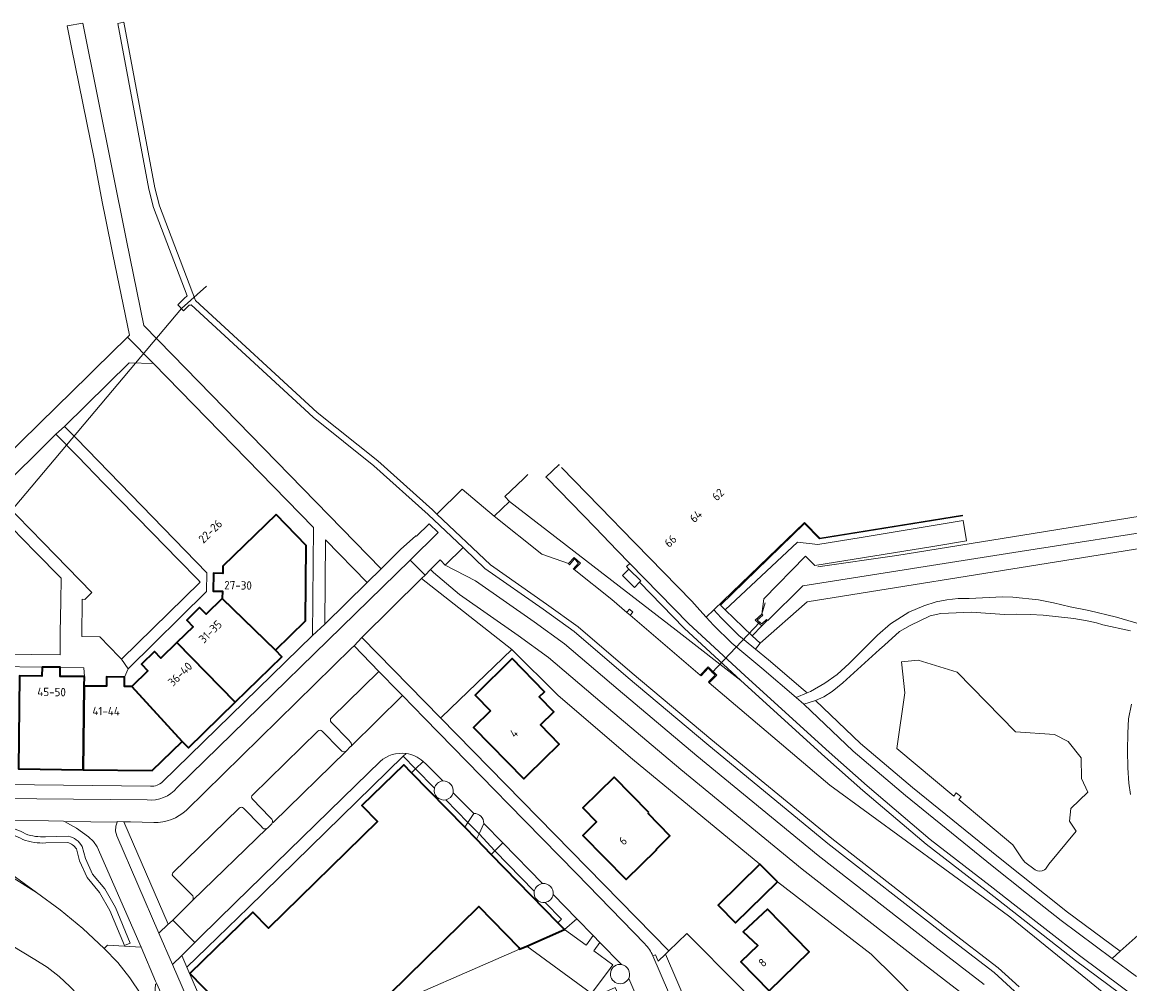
# Model space of a CAD drawing. Extents: x 150256 to 156914, y 461459 to 469481.
# Tile 185 of 256: x 155775 to 155954, y 462806 to 462961. Entities that reach past the tile are written whole.
import ezdxf
from ezdxf.enums import TextEntityAlignment as Align

# ---------------------------------------------------------------- set-up
doc = ezdxf.new("R2010")
doc.units = 0
doc.header["$LTSCALE"] = 0.75
for name, color, linetype, lineweight in [('B-RO-GR-BEPLANTING_CULTUUR_BODEMBEDEKKER-GV', 251, 'CONTINUOUS', 18), ('B-RO-GR-BEPLANTING_CULTUUR_BOSPLANTSOEN-GV', 251, 'CONTINUOUS', 18), ('B-RO-GR-BEPLANTING_CULTUUR_HEESTERS-GV', 251, 'CONTINUOUS', 18), ('B-RO-GR-BOS_LOOF-GV', 251, 'CONTINUOUS', 13), ('B-RO-IE-TERREINAFSCHEIDING_KUNSTMATIG_MUUR-GV', 251, 'CONTINUOUS', 18), ('B-RO-KW-KUNSTWERK_DUIKER-G', 251, 'CONTINUOUS', 18), ('B-RO-OG-BEBOUWING-GV', 6, 'CONTINUOUS', 35), ('B-RO-OG-BEBOUWING-T18', 1, 'CONTINUOUS', 18), ('B-RO-OG-TERREIN_CULTUURSCHEIDING-GV', 251, 'CONTINUOUS', 18), ('B-RO-OG-WATER_MEER-GV', 251, 'CONTINUOUS', 18), ('B-RO-OG-WATER_SLOOT-GV', 251, 'CONTINUOUS', 18), ('B-RO-VH-VERHARDING_ASFALT-GV', 251, 'CONTINUOUS', 18), ('B-RO-VH-VERHARDING_BETON-GV', 251, 'CONTINUOUS', 18), ('B-RO-VH-VERHARDING_BETONSTRAATSTEEN-GV', 251, 'CONTINUOUS', 18), ('B-RO-VH-VERHARDING_FUNDERING_ZAND-GV', 251, 'CONTINUOUS', 18), ('B-RO-VH-VERHARDING_TEGEL-GV', 251, 'CONTINUOUS', 18)]:
    doc.layers.add(name, color=color, linetype=linetype, lineweight=lineweight)
doc.styles.add('NLCS-ISO-M200-T18', font='NLCS-ISO.ttf', dxfattribs={"height": 360})

msp = doc.modelspace()

# ---------------------------------------------------------------- linework, layer by layer
at = {"layer": 'B-RO-GR-BEPLANTING_CULTUUR_BODEMBEDEKKER-GV'}
for points in [[(155843.231, 462838.377, 0.3181925), (155841.9, 462837.194)], [(155844.896, 462836.475, 0.4813369), (155843.231, 462838.377)], [(155841.9, 462837.194, 0.5480523), (155843.717, 462835.338)], [(155843.717, 462835.338, 0.2875642), (155844.896, 462836.475)], [(155849.847, 462831.538, 0.4306124), (155848.229, 462833.141)]]:
    msp.add_lwpolyline(points, format="xyb", dxfattribs=at)
msp.add_lwpolyline([(155848.229, 462833.141), (155847.288, 462831.69), (155849.078, 462829.874), (155849.847, 462831.538)], dxfattribs=at)
at = {"layer": 'B-RO-GR-BEPLANTING_CULTUUR_BOSPLANTSOEN-GV'}
for points in [[(155927.654, 462877.07), (155927.115, 462880.321), (155910.646, 462877.579), (155903.676, 462876.493), (155900.376, 462876.872), (155888.76, 462865.975), (155893.113, 462861.767), (155894.672, 462863.38), (155893.59, 462864.301), (155894.649, 462865.23), (155894.957, 462867.747), (155901.699, 462874.574), (155903.176, 462873.106), (155922.212, 462876.167)], [(155895.563, 462864.258), (155894.672, 462863.38), (155893.113, 462861.767), (155894.37, 462860.552), (155901.976, 462867.226), (155943.472, 462873.89), (155962.895, 462877.037), (155965.427, 462877.466), (155965.433, 462878.27), (155965.153, 462879.908), (155961.124, 462879.219), (155936.282, 462875.364), (155901.249, 462869.789), (155895.639, 462864.225)]]:
    msp.add_lwpolyline(points, close=True, dxfattribs=at)
at = {"layer": 'B-RO-GR-BEPLANTING_CULTUUR_HEESTERS-GV'}
for points in [[(155857.971, 462820.634, 0.5321265), (155859.752, 462818.82)], [(155859.318, 462821.87, 0.2899532), (155857.971, 462820.634)], [(155861.05, 462820.07, 0.4512986), (155859.318, 462821.87)], [(155859.752, 462818.82, 0.3021941), (155861.05, 462820.07)], [(155873.21, 462806.562, -1.9283467), (155872.011, 462808.817)], [(155872.011, 462808.817, 1.9283467), (155873.21, 462806.562)], [(155873.21, 462806.562, 0.488173), (155872.011, 462808.817)]]:
    msp.add_lwpolyline(points, format="xyb", dxfattribs=at)
msp.add_lwpolyline([(155862.843, 462814.46), (155866.342, 462811.902), (155866.416, 462812.001), (155867.497, 462813.46), (155864.827, 462816.19)], close=True, dxfattribs=at)
for points in [[(155872.011, 462808.817), (155868.561, 462812.348), (155867.56, 462811.026), (155870.624, 462808.78), (155870.185, 462808.184), (155867.193, 462804.126), (155866.695, 462803.451), (155866.814, 462803.246), (155871.009, 462805.085), (155876.967, 462791.716)], [(155878.958, 462793.195), (155873.21, 462806.562)]]:
    msp.add_lwpolyline(points, dxfattribs=at)
at = {"layer": 'B-RO-GR-BOS_LOOF-GV'}
for points in [[(155962.895, 462877.037), (155943.472, 462873.89), (155901.976, 462867.226), (155894.37, 462860.552), (155893.615, 462859.638), (155895.718, 462857.902), (155901.302, 462853.112), (155901.953, 462852.553), (155902.518, 462852.79), (155904.813, 462854.149), (155906.765, 462855.552), (155908.734, 462857.284), (155913.308, 462861.879), (155915.362, 462863.684), (155918.334, 462865.553), (155920.774, 462866.595), (155922.744, 462867.229), (155924.435, 462867.585), (155926.3, 462867.791), (155928.071, 462867.795), (155933.421, 462868.051), (155935.09, 462867.974), (155939.258, 462867.567), (155941.665, 462867.099), (155944.348, 462866.445), (155947.343, 462865.836), (155951.811, 462864.749), (155956.744, 462863.32)], [(155954.069, 462862.579), (155949.612, 462863.515), (155948.558, 462863.834), (155947.085, 462864.2), (155944.925, 462864.577), (155939.981, 462865.08), (155937.865, 462865.192), (155935.71, 462865.23), (155933.778, 462865.172), (155928.426, 462865.565), (155923.511, 462865.336), (155921.781, 462865.008), (155918.565, 462863.428), (155916.815, 462862.466), (155914.392, 462860.265), (155913.596, 462859.543), (155907.703, 462854.191), (155905.978, 462852.816), (155904.659, 462851.933), (155903.318, 462851.323), (155910.54, 462844.429), (155918.903, 462837.327), (155932.782, 462826.075), (155943.92, 462817.237), (155952.413, 462810.932), (155955.311, 462813.559)], [(155917.707, 462852.584), (155917.175, 462857.583), (155919.855, 462857.833), (155926.12, 462855.89), (155935.547, 462846.284), (155941.823, 462845.887), (155943.987, 462844.713), (155946.083, 462842.113), (155946.179, 462838.752), (155947.205, 462836.574), (155944.419, 462833.916), (155944.227, 462831.924), (155945.287, 462830.281), (155940.906, 462824.957), (155940.337, 462824.18), (155940.266, 462824.102), (155940.196, 462824.05)], [(155938.719, 462824.082), (155937.035, 462825.279), (155936.619, 462825.823), (155935.072, 462828.099), (155926.397, 462835.369), (155926.757, 462835.813), (155925.988, 462836.472), (155925.568, 462835.939), (155916.425, 462843.61), (155917.707, 462852.584)], [(155954.032, 462836.196), (155953.775, 462838.047), (155953.645, 462840.485), (155953.597, 462843.279), (155953.637, 462846.077), (155953.748, 462848.392), (155954.24, 462850.739)]]:
    msp.add_lwpolyline(points, dxfattribs=at)
msp.add_lwpolyline([(155940.196, 462824.05, -0.2735918), (155938.719, 462824.082)], format="xyb", dxfattribs=at)
at = {"layer": 'B-RO-IE-TERREINAFSCHEIDING_KUNSTMATIG_MUUR-GV'}
msp.add_lwpolyline([(155886.164, 462854.214), (155887.38, 462855.443), (155885.997, 462856.768), (155884.729, 462855.434), (155884.861, 462855.323), (155886.002, 462856.524), (155887.135, 462855.44), (155886.032, 462854.326)], close=True, dxfattribs=at)
at = {"layer": 'B-RO-KW-KUNSTWERK_DUIKER-G'}
for points in [[(155710.985, 462807.462), (155801.121, 462914.481), (155805.18, 462918.074)], [(155894.312, 462863.971), (155886.59, 462855.807)]]:
    msp.add_lwpolyline(points, dxfattribs=at)
at = {"layer": 'B-RO-OG-BEBOUWING-GV'}
for points in [[(155816.41, 462881.32), (155807.79, 462872.96), (155807.77, 462871.81), (155806.28, 462871.84), (155806.23, 462868.95), (155807.72, 462868.93), (155807.7, 462867.79), (155816.28, 462859.47), (155821.1, 462864.16), (155821.23, 462876.29)], [(155800.405, 462860.68), (155809.797, 462851.047), (155817.32, 462858.4), (155816.28, 462859.47), (155807.7, 462867.79), (155805.1, 462865.25), (155804.05, 462866.33), (155801.97, 462864.3), (155803.01, 462863.22)], [(155800.405, 462860.68), (155797.8, 462858.14), (155796.76, 462859.21), (155794.67, 462857.19), (155795.72, 462856.11), (155793.13, 462853.59), (155801.23, 462844.74), (155802.28, 462843.7), (155809.797, 462851.047)], [(155850.92, 462849.66), (155848.19, 462847), (155856.28, 462838.74), (155856.923, 462839.366), (155862, 462844.31), (155858.96, 462847.43), (155861.11, 462849.52), (155858.78, 462851.92), (155859.63, 462852.74), (155854.43, 462858.09), (155848.43, 462852.22)], [(155785.484, 462855.192), (155781.56, 462855.21), (155781.58, 462856.693), (155778.666, 462856.733), (155778.65, 462855.25), (155775.01, 462855.29), (155774.846, 462840.315), (155785.3, 462840.191), (155785.46, 462853.67)], [(155793.13, 462853.59), (155791.95, 462853.6), (155791.97, 462855.1), (155789.06, 462855.13), (155789.05, 462853.63), (155785.46, 462853.67), (155785.3, 462840.191), (155796.42, 462840.06), (155801.23, 462844.74)], [(155876.45, 462833.29), (155870.864, 462839.015), (155865.79, 462834.06), (155868, 462831.78), (155865.82, 462829.6), (155872.77, 462822.49), (155877.7, 462827.29), (155877.649, 462827.342), (155879.821, 462829.514), (155876.313, 462833.156)], [(155897.15, 462822.136), (155894.311, 462824.979), (155887.638, 462818.368), (155890.408, 462815.543)], [(155895.83, 462804.56), (155902.26, 462810.87), (155895.561, 462817.737), (155891.668, 462814.051), (155894.006, 462811.866), (155891.29, 462809.22)]]:
    msp.add_lwpolyline(points, close=True, dxfattribs=at)
msp.add_lwpolyline([(155831.781, 462801.228), (155849.032, 462818.127), (155855.498, 462811.552), (155855.624, 462811.268), (155856.766, 462811.773), (155862.843, 462814.46), (155861.783, 462815.546), (155851.037, 462826.552), (155848.665, 462828.981), (155846.782, 462830.909), (155838.199, 462839.7), (155836.934, 462840.995), (155830.21, 462834.45), (155832.73, 462831.86), (155815.14, 462814.68), (155812.62, 462817.26), (155802.48, 462807.36), (155812.88, 462796.66)], dxfattribs=at)
at = {"layer": 'B-RO-OG-TERREIN_CULTUURSCHEIDING-GV'}
for points in [[(155856.965, 462887.749), (155856.244, 462887.07), (155853.211, 462884.215), (155853.295, 462884.129), (155853.993, 462883.413), (155880.843, 462862.694), (155891.281, 462854.56), (155882.157, 462863.007), (155874.948, 462870.4), (155874.136, 462869.551), (155872.173, 462871.49), (155873.203, 462872.495)], [(155946.621, 462794.12), (155932.101, 462807.52), (155924.048, 462813.705), (155905.311, 462828.325), (155885.779, 462844.348), (155873.114, 462854.998), (155864.416, 462862.437), (155859.411, 462866.042), (155850.022, 462872.593), (155846.804, 462875.709), (155846.524, 462875.976), (155843.608, 462873.171), (155848.492, 462870.612), (155857.965, 462864.002), (155862.87, 462860.469), (155871.497, 462853.091), (155884.182, 462842.425), (155903.749, 462826.373), (155922.518, 462811.728), (155930.493, 462805.603)], [(155930.493, 462805.603), (155922.518, 462811.728), (155903.749, 462826.373), (155884.182, 462842.425), (155871.497, 462853.091), (155862.87, 462860.469), (155857.965, 462864.002), (155848.492, 462870.612), (155843.608, 462873.171), (155842.915, 462873.892), (155842.832, 462873.979), (155841.269, 462872.432), (155841.573, 462872.138), (155841.739, 462871.977), (155845.916, 462868.413), (155855.389, 462861.803), (155860.294, 462858.27), (155868.921, 462850.892), (155881.606, 462840.226), (155901.173, 462824.174), (155919.942, 462809.529), (155927.917, 462803.404)], [(155927.917, 462803.404), (155919.942, 462809.529), (155901.173, 462824.174), (155881.606, 462840.226), (155868.921, 462850.892), (155860.294, 462858.27), (155855.389, 462861.803), (155845.916, 462868.413), (155841.739, 462871.977), (155841.573, 462872.138), (155841.269, 462872.432), (155840.384, 462871.556), (155839.824, 462871.002), (155854.355, 462859.542), (155861.807, 462852.149), (155873.789, 462841.87), (155894.311, 462824.979), (155897.15, 462822.136), (155912.27, 462810.457), (155916.014, 462806.77), (155940.688, 462781.676)], [(155825.28, 462848.561), (155832.936, 462856.033), (155828.94, 462860.15), (155828.55, 462859.77), (155801.92, 462833.691)], [(155828.39, 462844.61), (155828.075, 462844.935), (155825.26, 462847.84)], [(155812.56, 462836.11), (155823.12, 462846.4)], [(155823.81, 462846.4), (155826.629, 462843.519), (155826.951, 462843.191)], [(155827.664, 462843.204), (155828.38, 462843.92)], [(155815.677, 462832.223), (155815.375, 462832.535), (155812.571, 462835.431)], [(155799.74, 462823.59), (155810.41, 462833.97)], [(155811.11, 462833.97), (155813.903, 462831.123), (155814.23, 462830.79)], [(155752.64, 462831.01), (155739.637, 462829.454), (155739.66, 462829.247), (155749.658, 462829.075), (155753.842, 462828.925), (155757.998, 462828.417), (155762.095, 462827.552), (155766.102, 462826.339), (155769.99, 462824.787), (155773.73, 462822.906), (155777.741, 462820.39), (155765.55, 462829.28)], [(155788.697, 462811.377), (155789.229, 462811.896), (155794.658, 462811.585), (155787.561, 462827.743), (155786.946, 462828.617), (155786.169, 462829.351), (155784.22, 462830.767), (155782.298, 462831.821), (155782.107, 462831.926), (155779.693, 462831.942), (155760.133, 462832.08), (155761.22, 462832), (155764.37, 462831.58), (155764.101, 462830.015), (155763.974, 462829.901)], [(155796.67, 462831.691), (155792.911, 462831.784), (155791.858, 462831.788), (155798.981, 462815.311), (155799.195, 462815.471), (155799.762, 462815.966), (155800.793, 462817.001), (155802.9, 462819.135)], [(155814.893, 462830.732), (155814.899, 462830.736), (155814.97, 462830.795), (155815.685, 462831.495)], [(155765.55, 462829.28), (155777.741, 462820.39), (155781.583, 462817.621), (155785.24, 462814.612), (155788.697, 462811.377)], [(155779.21, 462829.396), (155782.881, 462829.489)], [(155782.881, 462829.489), (155779.21, 462829.396)], [(155782.772, 462828.486), (155779.257, 462828.397)], [(155779.257, 462828.397), (155782.772, 462828.486)], [(155785.125, 462827.808), (155785.649, 462825.868), (155786.793, 462823.347), (155788.759, 462820.989), (155790.472, 462817.97), (155792.884, 462812.246), (155791.963, 462811.858), (155789.574, 462817.527), (155787.934, 462820.417), (155785.938, 462822.81), (155784.705, 462825.528), (155784.194, 462827.42)], [(155784.194, 462827.42), (155784.705, 462825.528), (155785.938, 462822.81), (155787.934, 462820.417), (155789.574, 462817.527), (155791.963, 462811.858)], [(155791.963, 462811.858), (155792.884, 462812.246), (155790.472, 462817.97), (155788.759, 462820.989), (155786.793, 462823.347), (155785.649, 462825.868), (155785.125, 462827.808)], [(155802.95, 462819.85), (155802.68, 462820.121), (155799.83, 462822.981)], [(155770.003, 462791.059), (155775.716, 462785.035), (155781.285, 462778.879), (155786.71, 462772.594), (155792.035, 462766.264), (155797.088, 462759.714), (155799.301, 462765.132), (155790.819, 462784.38), (155792.341, 462785.093), (155790.463, 462796.209), (155788.288, 462799.434), (155785.848, 462802.463), (155783.16, 462805.275), (155781.402, 462806.897), (155779.504, 462808.351), (155777.48, 462809.626), (155773.703, 462811.897)]]:
    msp.add_lwpolyline(points, dxfattribs=at)
for points in [[(155926.983, 462881.119), (155926.966, 462881.219), (155904.011, 462877.503), (155901.528, 462880.046), (155886.936, 462865.956), (155888.096, 462864.675), (155890.951, 462861.839), (155893.615, 462859.638), (155894.37, 462860.552), (155893.113, 462861.767), (155888.76, 462865.975), (155887.987, 462866.721), (155901.527, 462879.838), (155903.95, 462877.414)], [(155956.432, 462802.366), (155945.815, 462810.266), (155935.654, 462818.2), (155931.43, 462821.498), (155921.78, 462828.966), (155911.597, 462837.591), (155905.474, 462843.03), (155891.957, 462855.297), (155882.855, 462863.723), (155873.378, 462873.436), (155872.842, 462872.907), (155873.203, 462872.495), (155875.166, 462870.628), (155874.948, 462870.4), (155882.157, 462863.007), (155891.281, 462854.56), (155904.806, 462842.286), (155910.942, 462836.836), (155921.151, 462828.189), (155930.816, 462820.708), (155945.209, 462809.471), (155955.847, 462801.555)], [(155842.885, 462848.558), (155843.006, 462848.658), (155854.355, 462859.542), (155839.824, 462871.002), (155830.205, 462861.473)], [(155872.876, 462865.543), (155873.421, 462865.078), (155873.874, 462865.579), (155873.345, 462866.032), (155872.937, 462865.606)], [(155885.706, 462864.768), (155886.858, 462863.494), (155889.807, 462860.565), (155894.642, 462856.573), (155900.189, 462851.814), (155901.953, 462852.553), (155901.302, 462853.112), (155895.718, 462857.902), (155893.615, 462859.638), (155890.951, 462861.839), (155888.096, 462864.675), (155886.936, 462865.956)], [(155901.431, 462850.748), (155909.389, 462843.163), (155917.814, 462836.009), (155931.756, 462824.705), (155937.294, 462820.311), (155942.864, 462815.892), (155951.121, 462809.762), (155952.413, 462810.932), (155943.92, 462817.237), (155932.782, 462826.075), (155918.903, 462837.327), (155910.54, 462844.429), (155903.318, 462851.323), (155903.301, 462851.315)]]:
    msp.add_lwpolyline(points, close=True, dxfattribs=at)
for points in [[(155825.26, 462847.84, -0.3910923), (155825.28, 462848.561)], [(155823.12, 462846.4, -0.4086957), (155823.81, 462846.4)], [(155828.38, 462843.92, 0.0496954), (155828.45, 462843.991)], [(155828.45, 462843.991, 0.4071975), (155828.39, 462844.61)], [(155826.951, 462843.191, 0.3520446), (155827.664, 462843.204)], [(155812.571, 462835.431, -0.4639151), (155812.56, 462836.11)], [(155801.92, 462833.691, -0.2057505), (155796.67, 462831.691)], [(155810.41, 462833.97, -0.4942857), (155811.11, 462833.97)], [(155772.493, 462830.98, -0.110825), (155776.004, 462829.837)], [(155776.004, 462829.837, 0.110825), (155772.493, 462830.98)], [(155815.81, 462831.76, 0.2312526), (155815.677, 462832.223)], [(155815.685, 462831.495, 0.13279), (155815.81, 462831.76)], [(155775.571, 462828.931, 0.1122397), (155772.44, 462829.98)], [(155772.44, 462829.98, -0.1122397), (155775.571, 462828.931)], [(155776.004, 462829.837, 0.1038759), (155779.21, 462829.396)], [(155779.21, 462829.396, -0.1038759), (155776.004, 462829.837)], [(155782.881, 462829.489, -0.2142807), (155785.125, 462827.808)], [(155785.125, 462827.808, 0.2142807), (155782.881, 462829.489)], [(155814.23, 462830.79, 0.3530107), (155814.893, 462830.732)], [(155779.257, 462828.397, -0.1063179), (155775.571, 462828.931)], [(155775.571, 462828.931, 0.1063179), (155779.257, 462828.397)], [(155784.194, 462827.42, 0.1904118), (155782.772, 462828.486)], [(155782.772, 462828.486, -0.1904118), (155784.194, 462827.42)], [(155799.83, 462822.981, -0.436708), (155799.74, 462823.59)], [(155802.9, 462819.135, 0.2881699), (155802.95, 462819.85)]]:
    msp.add_lwpolyline(points, format="xyb", dxfattribs=at)
at = {"layer": 'B-RO-OG-WATER_MEER-GV'}
for points in [[(155895.202, 462867.077), (155894.649, 462865.23), (155894.79, 462865.072), (155893.922, 462864.304), (155894.661, 462863.674), (155895.41, 462864.413), (155895.563, 462864.258), (155895.639, 462864.225), (155901.249, 462869.789), (155936.282, 462875.364), (155961.124, 462879.219), (155961.426, 462879.752), (155961.368, 462880.05), (155962.559, 462880.102), (155962.535, 462880.935), (155961.612, 462880.911), (155961.594, 462881.149), (155960, 462881.626), (155959.783, 462881.691), (155959.582, 462881.706), (155936.716, 462877.974), (155916.384, 462874.68), (155903.675, 462872.868)], [(155940.906, 462824.957), (155945.287, 462830.281), (155944.227, 462831.924), (155944.419, 462833.916), (155947.205, 462836.574), (155946.179, 462838.752), (155946.083, 462842.113), (155943.987, 462844.713), (155941.823, 462845.887), (155935.547, 462846.284), (155926.12, 462855.89), (155919.855, 462857.833), (155917.175, 462857.583), (155917.707, 462852.584), (155916.425, 462843.61), (155925.568, 462835.939), (155925.988, 462836.472), (155926.757, 462835.813), (155926.397, 462835.369), (155935.072, 462828.099), (155936.619, 462825.823), (155937.035, 462825.279), (155938.719, 462824.082)], [(155940.196, 462824.05), (155940.266, 462824.102), (155940.337, 462824.18), (155940.906, 462824.957)]]:
    msp.add_lwpolyline(points, dxfattribs=at)
msp.add_lwpolyline([(155938.719, 462824.082, 0.2735918), (155940.196, 462824.05)], format="xyb", dxfattribs=at)
at = {"layer": 'B-RO-OG-WATER_SLOOT-GV'}
for points in [[(155936.092, 462805.226), (155932.747, 462808.285), (155924.631, 462814.518), (155905.941, 462829.102), (155886.433, 462845.105), (155873.767, 462855.755), (155865.04, 462863.219), (155859.967, 462866.873), (155850.921, 462873.185), (155842.302, 462881.358), (155841.56, 462882.061), (155832.766, 462889.929), (155822.996, 462897.754), (155803.402, 462915.791), (155797.598, 462931.062), (155796.821, 462933.92), (155791.864, 462960.631), (155790.882, 462960.441), (155795.845, 462933.697), (155796.646, 462930.752), (155802.039, 462916.562), (155801.58, 462916.12), (155800.53, 462915.11), (155801.43, 462914.14), (155802.365, 462915.04), (155802.584, 462915.046), (155802.671, 462915.105), (155822.344, 462896.995), (155832.119, 462889.166), (155840.883, 462881.325), (155846.524, 462875.976), (155846.804, 462875.709), (155850.022, 462872.593), (155859.411, 462866.042), (155864.416, 462862.437), (155873.114, 462854.998), (155885.779, 462844.348), (155905.311, 462828.325), (155924.048, 462813.705), (155932.101, 462807.52), (155946.621, 462794.12)], [(155960.7, 462795.241), (155947.126, 462806.352), (155934.62, 462816.492), (155930.342, 462819.662), (155905.631, 462837.702), (155886.164, 462854.214), (155886.032, 462854.326), (155887.135, 462855.44), (155886.002, 462856.524), (155884.861, 462855.323), (155884.729, 462855.434), (155873.421, 462865.078), (155872.876, 462865.543), (155870.475, 462867.591), (155864.382, 462872.428), (155864.246, 462872.525), (155865.116, 462873.465), (155864.446, 462874.164), (155863.636, 462873.184), (155863.471, 462873.429), (155859.186, 462874.932), (155851.541, 462881.023), (155846.348, 462885.408), (155842.302, 462881.358), (155850.921, 462873.185), (155859.967, 462866.873), (155865.04, 462863.219), (155873.767, 462855.755), (155886.433, 462845.105), (155905.941, 462829.102), (155924.631, 462814.518), (155932.747, 462808.285), (155936.092, 462805.226)], [(155955.847, 462801.555), (155945.209, 462809.471), (155930.816, 462820.708), (155921.151, 462828.189), (155910.942, 462836.836), (155904.806, 462842.286), (155891.281, 462854.56), (155880.843, 462862.694), (155853.993, 462883.413), (155851.541, 462881.023), (155859.186, 462874.932), (155863.471, 462873.429), (155864.386, 462874.404), (155865.416, 462873.465), (155864.382, 462872.428), (155870.475, 462867.591), (155872.876, 462865.543), (155872.937, 462865.606), (155873.345, 462866.032), (155873.874, 462865.579), (155873.421, 462865.078), (155884.729, 462855.434), (155885.997, 462856.768), (155887.38, 462855.443), (155886.164, 462854.214), (155905.631, 462837.702), (155930.342, 462819.662), (155934.62, 462816.492), (155947.126, 462806.352), (155960.7, 462795.241)]]:
    msp.add_lwpolyline(points, dxfattribs=at)
at = {"layer": 'B-RO-VH-VERHARDING_ASFALT-GV'}
for points in [[(155828.94, 462860.15), (155830.205, 462861.473), (155839.824, 462871.002), (155840.384, 462871.556), (155837.977, 462873.952), (155800.43, 462837.312)], [(155801.92, 462833.691), (155828.55, 462859.77), (155828.94, 462860.15)], [(155795.59, 462835.322), (155754.004, 462835.719), (155738.855, 462835.864), (155738.36, 462835.86), (155734.287, 462835.972), (155733.836, 462835.987), (155726.475, 462836.066), (155722.604, 462836.279), (155719.777, 462836.097), (155719.45, 462836.076)], [(155760.133, 462832.08), (155779.693, 462831.942), (155782.107, 462831.926), (155782.298, 462831.821), (155790.74, 462831.746), (155790.765, 462831.827), (155791.858, 462831.788), (155792.911, 462831.784), (155796.67, 462831.691)], [(155858.111, 462673.834), (155835.437, 462726.086), (155835.004, 462727.083), (155835.155, 462727.132), (155833.155, 462731.731), (155833.039, 462731.669), (155832.691, 462732.474), (155822.649, 462755.705), (155799.689, 462808.822), (155797.487, 462813.864), (155790.728, 462829.529), (155790.519, 462830.287), (155790.531, 462831.074), (155790.74, 462831.746), (155782.298, 462831.821), (155784.22, 462830.767), (155786.169, 462829.351), (155786.946, 462828.617), (155787.561, 462827.743), (155794.658, 462811.585), (155796.942, 462806.105), (155797.178, 462805.677), (155799.432, 462800.645)], [(155853.145, 462671.204), (155830.016, 462724.005), (155827.238, 462730.366), (155819.242, 462748.56), (155817.156, 462753.302), (155803.258, 462784.886), (155802.515, 462786.574), (155800.146, 462791.959), (155796.042, 462801.287), (155794.554, 462804.047), (155792.824, 462806.663), (155790.866, 462809.112), (155788.697, 462811.377), (155785.24, 462814.612), (155781.583, 462817.621), (155777.741, 462820.39), (155773.73, 462822.906)], [(155773.703, 462811.897), (155777.48, 462809.626), (155779.504, 462808.351), (155781.402, 462806.897), (155783.16, 462805.275), (155785.848, 462802.463), (155788.288, 462799.434), (155790.463, 462796.209), (155791.124, 462794.95), (155793.889, 462789.034), (155806.391, 462760.505), (155807.403, 462758.176), (155810.755, 462750.505), (155812.536, 462746.435), (155839.987, 462683.864)]]:
    msp.add_lwpolyline(points, dxfattribs=at)
for points in [[(155800.43, 462837.312, -0.2491841), (155795.59, 462835.322)], [(155796.67, 462831.691, 0.2057505), (155801.92, 462833.691)]]:
    msp.add_lwpolyline(points, format="xyb", dxfattribs=at)
at = {"layer": 'B-RO-VH-VERHARDING_BETON-GV'}
msp.add_lwpolyline([(155894.672, 462863.38), (155895.563, 462864.258), (155895.41, 462864.413), (155894.661, 462863.674), (155893.922, 462864.304), (155894.79, 462865.072), (155894.649, 462865.23), (155893.59, 462864.301)], close=True, dxfattribs=at)
at = {"layer": 'B-RO-VH-VERHARDING_BETONSTRAATSTEEN-GV'}
for points in [[(155763.05, 462858.93), (155781.56, 462858.72), (155781.606, 462862.27), (155781.672, 462867.291), (155781.72, 462871.031), (155777.574, 462875.284), (155771.913, 462881.09), (155746.02, 462907.59), (155732.16, 462921.75)], [(155862.027, 462889.276), (155861.985, 462889.351), (155859.857, 462887.331), (155860.034, 462887.149), (155867.774, 462879.19), (155871.358, 462875.506), (155873.378, 462873.436), (155882.855, 462863.723), (155891.957, 462855.297), (155905.474, 462843.03), (155911.597, 462837.591), (155921.78, 462828.966), (155931.43, 462821.498), (155935.654, 462818.2), (155945.815, 462810.266), (155956.432, 462802.366)], [(155901.431, 462850.748), (155900.189, 462851.814), (155894.642, 462856.573), (155889.807, 462860.565), (155886.858, 462863.494), (155885.706, 462864.768), (155884.675, 462865.908), (155883.365, 462867.357), (155871.995, 462879.008), (155870.554, 462880.482), (155862.358, 462888.87)], [(155875.778, 462812.119), (155864.77, 462823.47), (155853.776, 462834.716), (155851.675, 462836.865), (155840.29, 462848.511), (155836.731, 462852.151), (155828.45, 462843.991)], [(155955.02, 462806.867), (155951.121, 462809.762), (155942.864, 462815.892), (155937.294, 462820.311), (155931.756, 462824.705), (155917.814, 462836.009), (155909.389, 462843.163), (155901.431, 462850.748)], [(155828.38, 462843.92), (155827.664, 462843.204), (155815.889, 462831.693), (155815.81, 462831.76)], [(155837.313, 462842.79), (155836.866, 462842.354), (155838.839, 462840.319)], [(155815.685, 462831.495), (155814.97, 462830.795), (155814.899, 462830.736), (155814.893, 462830.732), (155802.9, 462819.135), (155800.793, 462817.001), (155799.762, 462815.966), (155803.283, 462812.367), (155803.764, 462812.843), (155804.149, 462813.223), (155809.783, 462818.719), (155829.221, 462837.693), (155833.14, 462841.53)], [(155838.839, 462840.319), (155840.075, 462841.516), (155840.071, 462841.52)], [(155840.071, 462841.52), (155840.075, 462841.516), (155840.588, 462841.055), (155843.231, 462838.377)], [(155844.896, 462836.475), (155848.229, 462833.141)], [(155849.847, 462831.538), (155852.908, 462828.413), (155859.318, 462821.87)], [(155859.318, 462821.87), (155852.908, 462828.413), (155851.624, 462827.136), (155857.971, 462820.634)], [(155857.971, 462820.634), (155851.624, 462827.136), (155851.037, 462826.552), (155861.783, 462815.546), (155862.366, 462816.103), (155859.752, 462818.82)], [(155859.752, 462818.82), (155862.366, 462816.103), (155861.783, 462815.546)], [(155861.05, 462820.07), (155864.827, 462816.19), (155867.497, 462813.46), (155868.561, 462812.348), (155872.011, 462808.817)], [(155861.783, 462815.546), (155862.843, 462814.46), (155864.827, 462816.19), (155861.05, 462820.07)], [(155890.816, 462789.344), (155888.625, 462788.354), (155891.038, 462782.741), (155906.164, 462789.623), (155890.997, 462805.296), (155882.553, 462813.776), (155879.682, 462811.013), (155879.111, 462810.464), (155882.758, 462801.995), (155884.046, 462802.542)], [(155867.193, 462804.126), (155856.766, 462811.773), (155855.624, 462811.268), (155831.457, 462800.763)], [(155879.857, 462791.071), (155884.604, 462779.967), (155889.236, 462781.964), (155886.02, 462789.423), (155880.95, 462801.225), (155877.095, 462810.198)], [(155873.21, 462806.562), (155878.958, 462793.195)]]:
    msp.add_lwpolyline(points, dxfattribs=at)
for points in [[(155780.889, 462894.248), (155771.17, 462884.645), (155774.634, 462881.094), (155778.826, 462876.796), (155786.663, 462868.763), (155785.54, 462867.63), (155785.14, 462867.67), (155785.09, 462861.65), (155787.966, 462861.593), (155791.112, 462858.372), (155791.466, 462858.008), (155804.14, 462870.43), (155803.806, 462870.777), (155800.638, 462874.018), (155796.422, 462878.332), (155788.578, 462886.368), (155784.411, 462890.64)], [(155831.049, 462870.35), (155824.351, 462877.212), (155824.209, 462863.617)], [(155847.288, 462831.69), (155846.782, 462830.909), (155848.665, 462828.981), (155849.078, 462829.874)], [(155849.078, 462829.874), (155851.624, 462827.136), (155852.908, 462828.413), (155849.847, 462831.538)], [(155851.624, 462827.136), (155849.078, 462829.874), (155848.665, 462828.981), (155851.037, 462826.552)], [(155862.843, 462814.46), (155856.766, 462811.773), (155867.193, 462804.126), (155870.185, 462808.184), (155870.624, 462808.78), (155867.56, 462811.026), (155868.561, 462812.348), (155867.497, 462813.46), (155866.416, 462812.001), (155866.342, 462811.902)]]:
    msp.add_lwpolyline(points, close=True, dxfattribs=at)
for points in [[(155828.45, 462843.991, -0.0496954), (155828.38, 462843.92)], [(155833.14, 462841.53, -0.2185233), (155837.313, 462842.79)], [(155837.313, 462842.79, -0.1485488), (155840.071, 462841.52)], [(155840.071, 462841.52, 0.1485488), (155837.313, 462842.79)], [(155843.231, 462838.377, -0.4813369), (155844.896, 462836.475)], [(155848.229, 462833.141, -0.4306124), (155849.847, 462831.538)], [(155815.81, 462831.76, -0.13279), (155815.685, 462831.495)], [(155859.752, 462818.82, -0.5321265), (155857.971, 462820.634)], [(155857.971, 462820.634, -0.2899532), (155859.318, 462821.87)], [(155859.318, 462821.87, -0.4512986), (155861.05, 462820.07)], [(155861.05, 462820.07, -0.3021941), (155859.752, 462818.82)], [(155877.095, 462810.198, 0.1006343), (155875.778, 462812.119)], [(155872.011, 462808.817, -0.488173), (155873.21, 462806.562)]]:
    msp.add_lwpolyline(points, format="xyb", dxfattribs=at)
at = {"layer": 'B-RO-VH-VERHARDING_FUNDERING_ZAND-GV'}
for points in [[(155956.744, 462863.32), (155951.811, 462864.749), (155947.343, 462865.836), (155944.348, 462866.445), (155941.665, 462867.099), (155939.258, 462867.567), (155935.09, 462867.974), (155933.421, 462868.051), (155928.071, 462867.795), (155926.3, 462867.791), (155924.435, 462867.585), (155922.744, 462867.229), (155920.774, 462866.595), (155918.334, 462865.553), (155915.362, 462863.684), (155913.308, 462861.879), (155908.734, 462857.284), (155906.765, 462855.552), (155904.813, 462854.149), (155902.518, 462852.79), (155901.953, 462852.553), (155900.189, 462851.814), (155901.431, 462850.748), (155903.301, 462851.315), (155903.318, 462851.323), (155904.659, 462851.933), (155905.978, 462852.816), (155907.703, 462854.191), (155913.596, 462859.543), (155914.392, 462860.265), (155916.815, 462862.466), (155918.565, 462863.428), (155921.781, 462865.008), (155923.511, 462865.336), (155928.426, 462865.565), (155933.778, 462865.172), (155935.71, 462865.23), (155937.865, 462865.192), (155939.981, 462865.08), (155944.925, 462864.577), (155947.085, 462864.2), (155948.558, 462863.834), (155949.612, 462863.515), (155954.069, 462862.579)], [(155954.24, 462850.739), (155953.748, 462848.392), (155953.637, 462846.077), (155953.597, 462843.279), (155953.645, 462840.485), (155953.775, 462838.047), (155954.032, 462836.196)], [(155955.311, 462813.559), (155952.413, 462810.932), (155951.121, 462809.762), (155955.02, 462806.867)]]:
    msp.add_lwpolyline(points, dxfattribs=at)
at = {"layer": 'B-RO-VH-VERHARDING_TEGEL-GV'}
for points in [[(155788.37, 462931.66), (155788.895, 462929.051), (155790.07, 462923.21), (155792.753, 462910.193), (155792.421, 462909.867), (155796.632, 462905.617), (155822.4, 462879.211), (155822.24, 462861.799), (155824.209, 462863.617), (155824.351, 462877.212), (155831.049, 462870.35), (155833.299, 462872.571), (155799.605, 462907.069), (155795.04, 462911.76), (155792.278, 462925.477), (155785.23, 462960.475), (155782.72, 462960.021), (155783.425, 462956.53), (155787.049, 462938.598), (155787.283, 462937.421)], [(155784.21, 462893.533), (155782.29, 462895.51), (155780.889, 462894.248), (155784.411, 462890.64), (155788.578, 462886.368), (155796.422, 462878.332), (155800.638, 462874.018), (155803.806, 462870.777), (155804.14, 462870.43), (155791.466, 462858.008), (155792.56, 462856.42), (155805.17, 462868.88), (155805.22, 462871.89)], [(155790.74, 462831.746), (155790.531, 462831.074), (155790.519, 462830.287), (155790.728, 462829.529), (155797.487, 462813.864), (155798.981, 462815.311), (155791.858, 462831.788), (155790.765, 462831.827)], [(155803.283, 462812.367), (155799.762, 462815.966), (155799.195, 462815.471), (155798.981, 462815.311), (155797.487, 462813.864), (155799.689, 462808.822), (155801.168, 462810.267), (155802.756, 462811.819)], [(155794.658, 462811.585), (155789.229, 462811.896), (155788.697, 462811.377), (155790.866, 462809.112), (155792.824, 462806.663), (155794.554, 462804.047), (155796.042, 462801.287), (155796.665, 462801.636), (155796.953, 462805.617), (155797.178, 462805.677), (155796.942, 462806.105)], [(155799.689, 462808.822), (155822.649, 462755.705), (155832.691, 462732.474), (155834.399, 462733.212), (155833.759, 462734.636), (155833.853, 462734.695), (155830.048, 462743.51), (155829.325, 462745.157), (155824.673, 462755.904), (155823.542, 462758.572), (155823.091, 462759.704), (155822.046, 462761.891), (155809.175, 462791.714), (155801.991, 462808.361), (155801.168, 462810.267)], [(155879.111, 462810.464), (155877.952, 462809.349), (155877.509, 462810.368), (155877.095, 462810.198), (155880.95, 462801.225), (155882.758, 462801.995)]]:
    msp.add_lwpolyline(points, close=True, dxfattribs=at)
for points in [[(155771.17, 462884.645), (155780.889, 462894.248), (155782.29, 462895.51), (155792.705, 462905.73), (155796.632, 462905.617), (155792.421, 462909.867), (155787.128, 462904.656), (155786.212, 462903.769), (155786.179, 462903.737), (155778.269, 462895.967), (155772.086, 462889.903)], [(155771.913, 462881.09), (155777.574, 462875.284), (155781.72, 462871.031), (155781.672, 462867.291), (155781.606, 462862.27), (155781.56, 462858.72), (155763.05, 462858.93)], [(155771.38, 462856.81), (155778.666, 462856.733), (155781.58, 462856.693), (155785.42, 462856.62), (155785.484, 462855.192), (155785.46, 462853.67), (155789.05, 462853.63), (155789.06, 462855.13), (155791.97, 462855.1), (155792.56, 462856.42), (155791.466, 462858.008), (155791.112, 462858.372), (155787.966, 462861.593), (155785.09, 462861.65), (155785.14, 462867.67), (155785.54, 462867.63), (155786.663, 462868.763), (155778.826, 462876.796), (155774.634, 462881.094)], [(155800.43, 462837.312), (155837.977, 462873.952), (155842.479, 462878.389), (155841.067, 462879.821), (155838.979, 462877.809), (155838.903, 462877.889), (155836.419, 462875.666), (155834.015, 462873.269), (155833.299, 462872.571), (155831.049, 462870.35), (155824.209, 462863.617), (155822.24, 462861.799)], [(155822.24, 462861.799), (155798.09, 462838.22)], [(155830.205, 462861.473), (155828.94, 462860.15), (155832.936, 462856.033), (155836.088, 462852.808), (155836.731, 462852.151), (155840.29, 462848.511), (155851.675, 462836.865), (155853.776, 462834.716), (155864.77, 462823.47), (155875.778, 462812.119)], [(155877.095, 462810.198), (155877.509, 462810.368), (155877.952, 462809.349), (155879.111, 462810.464), (155879.682, 462811.013), (155842.885, 462848.558), (155830.205, 462861.473)], [(155828.45, 462843.991), (155836.731, 462852.151), (155836.088, 462852.808), (155832.936, 462856.033), (155825.28, 462848.561)], [(155825.26, 462847.84), (155828.075, 462844.935), (155828.39, 462844.61)], [(155823.12, 462846.4), (155812.56, 462836.11)], [(155826.951, 462843.191), (155826.629, 462843.519), (155823.81, 462846.4)], [(155796.15, 462837.541), (155754.035, 462838.008), (155752.12, 462838.03), (155751.986, 462838.168), (155748.17, 462838.46), (155747.63, 462837.47), (155734.48, 462837.58), (155729.894, 462842.314), (155728.789, 462841.223), (155733.836, 462835.987), (155734.287, 462835.972), (155738.36, 462835.86), (155738.855, 462835.864), (155754.004, 462835.719), (155795.59, 462835.322)], [(155803.764, 462812.843), (155803.283, 462812.367), (155802.756, 462811.819), (155801.168, 462810.267), (155801.991, 462808.361), (155805.217, 462811.466), (155805.288, 462811.534), (155811.922, 462817.976), (155836.866, 462842.354), (155837.313, 462842.79)], [(155815.81, 462831.76), (155815.889, 462831.693), (155827.664, 462843.204)], [(155833.14, 462841.53), (155829.221, 462837.693), (155809.783, 462818.719), (155804.149, 462813.223), (155803.764, 462812.843)], [(155841.9, 462837.194), (155838.839, 462840.319), (155838.199, 462839.7)], [(155843.231, 462838.377), (155840.588, 462841.055), (155840.075, 462841.516), (155838.839, 462840.319)], [(155838.839, 462840.319), (155841.9, 462837.194)], [(155838.199, 462839.7), (155846.782, 462830.909), (155847.288, 462831.69), (155843.717, 462835.338)], [(155848.229, 462833.141), (155844.896, 462836.475)], [(155812.571, 462835.431), (155815.375, 462832.535), (155815.677, 462832.223)], [(155843.717, 462835.338), (155847.288, 462831.69), (155848.229, 462833.141)], [(155810.41, 462833.97), (155799.74, 462823.59)], [(155814.23, 462830.79), (155813.903, 462831.123), (155811.11, 462833.97)], [(155802.9, 462819.135), (155814.893, 462830.732)], [(155799.83, 462822.981), (155802.68, 462820.121), (155802.95, 462819.85)]]:
    msp.add_lwpolyline(points, dxfattribs=at)
for points in [[(155825.28, 462848.561, 0.3910923), (155825.26, 462847.84)], [(155823.81, 462846.4, 0.4086957), (155823.12, 462846.4)], [(155828.39, 462844.61, -0.4071975), (155828.45, 462843.991)], [(155827.664, 462843.204, -0.3520446), (155826.951, 462843.191)], [(155837.313, 462842.79, 0.2185233), (155833.14, 462841.53)], [(155798.09, 462838.22, -0.2014098), (155796.15, 462837.541)], [(155841.9, 462837.194, -0.3181925), (155843.231, 462838.377)], [(155795.59, 462835.322, 0.2491841), (155800.43, 462837.312)], [(155843.717, 462835.338, -0.5480523), (155841.9, 462837.194)], [(155844.896, 462836.475, -0.2875642), (155843.717, 462835.338)], [(155812.56, 462836.11, 0.4639151), (155812.571, 462835.431)], [(155811.11, 462833.97, 0.4942857), (155810.41, 462833.97)], [(155815.677, 462832.223, -0.2312526), (155815.81, 462831.76)], [(155814.893, 462830.732, -0.3530107), (155814.23, 462830.79)], [(155799.74, 462823.59, 0.436708), (155799.83, 462822.981)], [(155802.95, 462819.85, -0.2881699), (155802.9, 462819.135)], [(155875.778, 462812.119, -0.1006343), (155877.095, 462810.198)]]:
    msp.add_lwpolyline(points, format="xyb", dxfattribs=at)

# ---------------------------------------------------------------- texts
at = {"layer": 'B-RO-OG-BEBOUWING-T18', "style": 'NLCS-ISO-M200-T18'}
for s, rotation, p in [('62', 44.3, (155887.589, 462884.512)), ('64', 44.3, (155884.015, 462881.024)), ('22-26', 44.4, (155805.775, 462878.592)), ('66', 44.3, (155879.921, 462877.028)), ('27-30', 359, (155810.247, 462869.902)), ('31-35', 44.3, (155805.783, 462862.432)), ('36-40', 44.3, (155800.902, 462855.578)), ('45-50', 359.2, (155780.2, 462852.712)), ('41-44', 359.4, (155788.988, 462849.63)), ('4', 44.4, (155854.699, 462846.071)), ('6', 44.4, (155872.265, 462828.729)), ('8', 44.4, (155894.757, 462809.111))]:
    msp.add_text(s, height=1.35, rotation=rotation, dxfattribs=at).set_placement(p, align=Align.MIDDLE)

doc.saveas('drawing.dxf')
